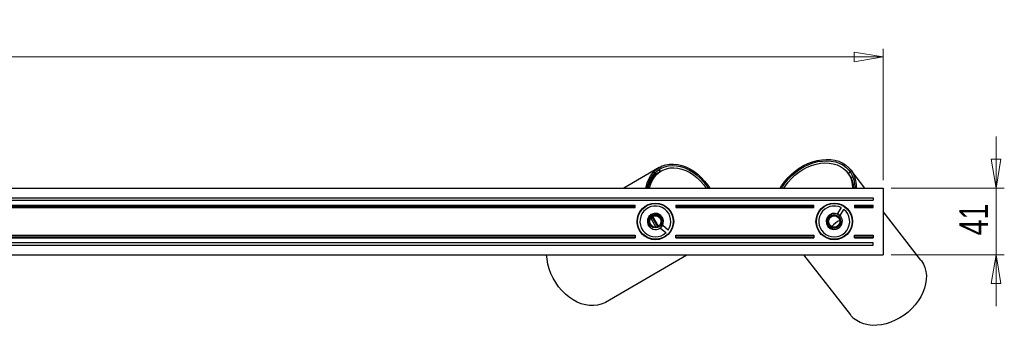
# Model space of a CAD drawing. Header units: millimetres. Extents: x 465 to 922, y 447 to 608.
# Tile 5 of 6: x 693 to 815, y 570 to 608. Entities that reach past the tile are written whole.
import ezdxf

# ---------------------------------------------------------------- set-up
doc = ezdxf.new("R2010")
doc.units = ezdxf.units.MM
doc.styles.add('SLDTEXTSTYLE0', font='TXT', dxfattribs={"width": 0.75})
doc.dimstyles.new('SLDDIMSTYLE1', dxfattribs={"dimtxt": 3.5, "dimasz": 3.556, "dimexe": 0, "dimexo": 0.0625, "dimgap": 0.875, "dimtad": 1, "dimdec": 0, "dimlfac": 5, "dimrnd": 1e-09, "dimzin": 12, "dimdsep": 46, "dimtxsty": 'SLDTEXTSTYLE0', "dimblk1": 'CLOSED', "dimblk2": 'CLOSED', "dimsah": 1, "dimcen": 0.09, "dimadec": 0, "dimazin": 3, "dimtfac": 1, "dimtdec": 0, "dimtofl": 0, "dimtmove": 0, "dimatfit": 3, "dimldrblk": 'CLOSED', "dimfxl": 0, "dimfrac": 2, "dimtolj": 1, "dimtzin": 12, "dimarcsym": 0})
doc.dimstyles.new('SLDDIMSTYLE2', dxfattribs={"dimtxt": 3.5, "dimasz": 3.556, "dimexe": 0, "dimexo": 0.0625, "dimgap": 0.875, "dimtad": 1, "dimdec": 0, "dimlfac": 5, "dimrnd": 1e-09, "dimzin": 12, "dimdsep": 46, "dimtxsty": 'SLDTEXTSTYLE0', "dimblk1": 'CLOSED', "dimblk2": 'CLOSED', "dimsah": 1, "dimcen": 0.09, "dimadec": 0, "dimazin": 3, "dimtfac": 1, "dimtdec": 0, "dimtmove": 0, "dimatfit": 0, "dimldrblk": 'CLOSED', "dimfxl": 0, "dimfrac": 2, "dimtolj": 1, "dimtzin": 12, "dimarcsym": 0})

# ---------------------------------------------------------------- blocks, each defined once
blk = doc.blocks.new('_Closed')
at = {"color": 0, "linetype": 'ByBlock', "lineweight": -2}
for p, q in [((-1, 0.166667), (0, 0)), ((-1, 0.166667), (-1, -0.166667)), ((0, 0), (-1, -0.166667)), ((0, 0), (-1, 0))]:
    blk.add_line(p, q, dxfattribs=at)
blk = doc.blocks.new('_D_1')
at = {"color": 7, "linetype": 'Continuous', "lineweight": 0}
for p, q in [((563.63, 587.85), (563.63, 604.01)), ((799.63, 587.85), (799.63, 604.01)), ((563.63, 603.01), (799.63, 603.01))]:
    blk.add_line(p, q, dxfattribs=at)
at = {"color": 7, "linetype": 'Continuous', "lineweight": 18, "xscale": 3.556, "yscale": 3.556, "rotation": 180.0000000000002}
blk.add_blockref('_Closed', (563.63, 603.01, 6.27), dxfattribs=at)
at = {"color": 7, "linetype": 'Continuous', "lineweight": 18, "xscale": 3.556, "yscale": 3.556}
blk.add_blockref('_Closed', (799.63, 603.01, 6.27), dxfattribs=at)
at = {"color": 7, "linetype": 'Continuous', "lineweight": 18, "insert": (681.67, 607.53), "char_height": 3.5, "attachment_point": 1, "style": 'SLDTEXTSTYLE0'}
blk.add_mtext('1180', dxfattribs=at)
blk = doc.blocks.new('_D_2')
at = {"color": 7, "linetype": 'Continuous', "lineweight": 0}
for p, q in [((813.54, 586.85), (813.54, 593.2)), ((800.63, 586.85), (814.54, 586.85)), ((813.54, 586.85), (813.54, 578.65)), ((800.63, 578.65), (814.54, 578.65)), ((813.54, 578.65), (813.54, 572.3))]:
    blk.add_line(p, q, dxfattribs=at)
at = {"color": 7, "linetype": 'Continuous', "lineweight": 18, "xscale": 3.556, "yscale": 3.556}
for p, rotation in [((813.54, 586.85, 6.27), 270.0000000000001), ((813.54, 578.65, 6.27), 90.00000000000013)]:
    blk.add_blockref('_Closed', p, dxfattribs=dict(at, rotation=rotation))
at = {"color": 7, "linetype": 'Continuous', "lineweight": 18, "insert": (809.03, 581.03), "char_height": 3.5, "attachment_point": 1, "rotation": 90, "style": 'SLDTEXTSTYLE0'}
blk.add_mtext('41', dxfattribs=at)

msp = doc.modelspace()

# ---------------------------------------------------------------- linework, layer by layer
at = {"color": 7, "linetype": 'Continuous', "lineweight": 25}
for p, q in [((772.1, 589.39), (767.74, 586.85)), ((771.7, 588.57), (771.22, 588.29)), ((771.69, 588.58), (771.47, 588.45)), ((771.59, 588.75), (771.69, 588.57)), ((771.63, 588.54), (771.69, 588.58)), ((771.96, 588.72), (771.87, 588.67)), ((772.21, 588.88), (772.06, 589.13)), ((772.35, 588.96), (772.12, 588.83)), ((795.43, 588.58), (795.26, 588.79)), ((795.6, 588.84), (795.37, 588.65)), ((797.41, 586.85), (795.66, 589.09)), ((771.54, 588.49), (771.59, 588.52)), ((771.63, 588.54), (771.59, 588.52)), ((795.7, 588.15), (795.89, 588.3)), ((563.63, 586.85), (799.63, 586.85)), ((770.76, 587.03), (770.66, 586.98)), ((799.63, 586.85), (799.63, 578.65)), ((564.83, 585.65), (798.43, 585.65)), ((564.83, 585.35), (798.43, 585.35)), ((793.17, 584.9), (793.26, 584.97)), ((793.23, 584.91), (793.31, 584.98)), ((793.46, 584.99), (793.5, 584.95)), ((793.78, 584.99), (793.82, 584.94)), ((798.43, 585.65), (798.43, 585.35)), ((594.23, 584.75), (769.13, 584.75)), ((594.23, 584.65), (769.13, 584.65)), ((594.23, 584.45), (769.13, 584.45)), ((769.13, 584.65), (769.13, 584.75)), ((769.13, 584.45), (769.13, 584.65)), ((770.53, 584.66), (770.52, 584.71)), ((770.67, 584.73), (770.66, 584.78)), ((770.89, 584.82), (770.88, 584.87)), ((772.26, 584.86), (772.32, 584.89)), ((772.56, 584.74), (772.61, 584.77)), ((772.75, 584.7), (772.8, 584.61)), ((772.79, 584.67), (772.85, 584.58)), ((774.13, 584.75), (774.13, 584.65)), ((774.13, 584.75), (791.13, 584.75)), ((774.13, 584.65), (791.13, 584.65)), ((774.13, 584.65), (774.13, 584.45)), ((774.13, 584.45), (791.13, 584.45)), ((791.13, 584.65), (791.13, 584.75)), ((791.13, 584.45), (791.13, 584.65)), ((791.56, 583.65), (791.65, 583.72)), ((794.48, 584.45), (794.01, 583.71)), ((794.01, 583.71), (794.15, 583.63)), ((794.35, 583.5), (794.82, 584.23)), ((795.11, 584.44), (795.08, 584.4)), ((795.28, 584.28), (795.25, 584.23)), ((795.38, 584.16), (795.35, 584.11)), ((796.13, 584.75), (798.43, 584.75)), ((796.13, 584.75), (796.13, 584.65)), ((796.13, 584.65), (798.43, 584.65)), ((796.13, 584.65), (796.13, 584.45)), ((796.13, 584.45), (798.43, 584.45)), ((798.43, 584.65), (798.43, 584.75)), ((798.43, 584.45), (798.43, 584.65)), ((804.29, 578), (799.63, 583.99)), ((769.4, 583.08), (769.46, 583.11)), ((769.46, 583.1), (769.4, 583.07)), ((769.42, 583.2), (769.48, 583.23)), ((770.9, 583.43), (770.91, 583.42)), ((771.05, 583.57), (771.06, 583.56)), ((771.06, 583.16), (771.7, 582.05)), ((771.21, 583.31), (771.91, 582.11)), ((772, 582.16), (771.3, 583.37)), ((773.82, 582.91), (773.88, 582.82)), ((773.82, 582.85), (773.88, 582.76)), ((773.87, 582.61), (773.82, 582.58)), ((791.45, 583.1), (791.41, 583.15)), ((791.53, 583.41), (791.49, 583.46)), ((791.54, 583.6), (791.63, 583.66)), ((769.47, 582.31), (769.39, 582.49)), ((772.27, 581.93), (772.93, 581.37)), ((772.53, 582.24), (772.43, 582.11)), ((773.19, 581.68), (772.53, 582.24)), ((773.83, 582.3), (773.77, 582.26)), ((791.67, 581.75), (791.62, 581.73)), ((791.79, 581.54), (791.74, 581.52)), ((791.88, 581.41), (791.83, 581.39)), ((795.6, 581.68), (795.46, 581.54)), ((795.8, 582.4), (795.84, 582.35)), ((564.83, 580.15), (798.43, 580.15)), ((594.23, 581.05), (769.13, 581.05)), ((594.23, 580.85), (769.13, 580.85)), ((594.23, 580.75), (769.13, 580.75)), ((769.13, 581.05), (769.13, 580.85)), ((769.13, 580.85), (769.13, 580.75)), ((770.3, 580.93), (770.18, 581.09)), ((770.81, 580.65), (770.87, 580.68)), ((770.87, 580.68), (770.82, 580.65)), ((770.99, 580.64), (770.93, 580.61)), ((772.79, 580.82), (772.75, 580.86)), ((772.92, 580.91), (772.88, 580.94)), ((773.11, 581.06), (773.07, 581.09)), ((774.13, 580.85), (774.13, 581.05)), ((774.13, 581.05), (791.13, 581.05)), ((774.13, 580.85), (791.13, 580.85)), ((774.13, 580.75), (774.13, 580.85)), ((774.13, 580.75), (791.13, 580.75)), ((791.13, 581.05), (791.13, 580.85)), ((791.13, 580.85), (791.13, 580.75)), ((793.47, 580.5), (793.43, 580.56)), ((794.35, 580.67), (794.18, 580.57)), ((796.13, 581.05), (798.43, 581.05)), ((796.13, 580.85), (796.13, 581.05)), ((796.13, 580.85), (798.43, 580.85)), ((796.13, 580.75), (796.13, 580.85)), ((796.13, 580.75), (798.43, 580.75)), ((798.43, 581.05), (798.43, 580.85)), ((798.43, 580.85), (798.43, 580.75)), ((798.43, 579.85), (798.43, 580.15)), ((564.83, 579.85), (798.43, 579.85)), ((563.63, 578.65), (799.63, 578.65)), ((765.51, 572.81), (775.51, 578.65)), ((789.85, 578.65), (795.61, 571.25))]:
    msp.add_line(p, q, dxfattribs=at)
at = {"color": 8, "linetype": 'Continuous', "lineweight": 25}
for p, q in [((771.55, 588.48), (771.54, 588.49)), ((771.59, 588.52), (771.6, 588.51)), ((771.63, 588.53), (771.63, 588.54)), ((771.97, 582.14), (771.27, 583.35)), ((772.14, 583.59), (772.14, 583.61)), ((772.63, 582.78), (772.61, 582.79))]:
    msp.add_line(p, q, dxfattribs=at)
at = {"color": 7, "linetype": 'Continuous', "lineweight": 25, "flags": 128}
for points in [[(770.46, 586.85), (770.49, 586.99), (770.62, 587.5), (770.81, 587.97), (771.06, 588.39), (771.35, 588.77), (771.68, 589.1), (772.06, 589.37), (772.47, 589.58), (772.91, 589.72), (773.38, 589.8), (773.87, 589.82), (774.37, 589.77), (774.88, 589.65), (775.38, 589.47), (775.88, 589.23), (776.37, 588.93), (776.84, 588.57), (777.28, 588.17), (777.69, 587.72), (778.07, 587.23), (778.32, 586.85)], [(786.99, 586.85), (787.16, 587.14), (787.51, 587.63), (787.9, 588.1), (788.33, 588.54), (788.81, 588.94), (789.31, 589.3), (789.84, 589.62), (790.39, 589.88), (790.96, 590.09), (791.52, 590.25), (792.09, 590.35), (792.64, 590.39), (793.18, 590.37), (793.69, 590.29), (794.18, 590.15), (794.62, 589.95), (795.03, 589.7), (795.38, 589.4), (795.69, 589.05), (795.94, 588.66), (796.13, 588.24), (796.26, 587.78), (796.32, 587.29), (796.33, 586.85)], [(787.17, 586.85), (787.27, 587.02), (787.6, 587.51), (787.99, 587.98), (788.43, 588.42), (788.9, 588.83), (789.4, 589.18), (789.94, 589.5), (790.49, 589.76), (791.05, 589.96), (791.62, 590.11), (792.18, 590.19), (792.73, 590.22), (793.26, 590.18), (793.77, 590.08), (794.24, 589.92), (794.67, 589.71), (795.05, 589.43), (795.38, 589.11), (795.66, 588.74), (795.88, 588.33), (796.03, 587.88), (796.12, 587.41), (796.15, 586.91), (796.15, 586.85)], [(787.44, 586.85), (787.62, 587.13), (787.97, 587.6), (788.36, 588.05), (788.8, 588.46), (789.28, 588.83), (789.78, 589.15), (790.31, 589.43), (790.85, 589.65), (791.4, 589.81), (791.95, 589.92), (792.49, 589.96), (793.01, 589.94), (793.51, 589.86), (793.98, 589.72), (794.4, 589.52), (794.78, 589.27), (795.11, 588.96), (795.39, 588.61), (795.61, 588.21), (795.76, 587.78), (795.85, 587.32), (795.87, 586.85)], [(770.64, 586.85), (770.68, 587.05), (770.83, 587.55), (771.04, 588), (771.3, 588.41), (771.61, 588.77), (771.97, 589.07), (772.36, 589.31), (772.79, 589.48), (773.25, 589.59), (773.73, 589.63), (774.23, 589.61), (774.73, 589.51), (775.24, 589.35), (775.74, 589.12), (776.23, 588.83), (776.7, 588.48), (777.15, 588.09), (777.56, 587.64), (777.94, 587.15), (778.14, 586.85)], [(770.9, 586.85), (770.91, 586.9), (771.06, 587.38), (771.26, 587.82), (771.52, 588.22), (771.82, 588.56), (772.17, 588.85), (772.56, 589.07), (772.98, 589.23), (773.43, 589.33), (773.9, 589.35), (774.38, 589.31), (774.87, 589.2), (775.36, 589.02), (775.85, 588.78), (776.32, 588.48), (776.77, 588.12), (777.19, 587.72), (777.58, 587.26), (777.88, 586.85)], [(772.34, 582.07), (772.42, 582.14), (772.59, 582.49), (772.62, 582.88), (772.49, 583.25), (772.23, 583.55), (771.88, 583.72), (771.49, 583.74), (771.12, 583.61), (770.83, 583.35), (770.66, 583), (770.64, 582.61), (770.76, 582.24), (771.02, 581.95), (771.37, 581.78), (771.37, 581.78)], [(772.3, 584.84), (772.29, 584.86), (772.29, 584.87)], [(794.21, 583.54), (794.12, 583.62), (793.75, 583.74), (793.36, 583.71), (793.01, 583.54), (792.76, 583.24), (792.63, 582.87), (792.66, 582.48), (792.84, 582.13), (793.13, 581.88), (793.5, 581.76), (793.89, 581.78), (794.24, 581.96), (794.5, 582.25), (794.62, 582.63), (794.62, 582.63)], [(773.81, 582.28), (773.8, 582.29), (773.78, 582.3)], [(765.51, 572.81), (765.41, 572.75), (764.98, 572.57), (764.52, 572.44), (764.04, 572.39), (763.54, 572.4), (763.03, 572.48), (762.52, 572.62), (762.01, 572.83), (761.51, 573.1), (761.03, 573.43), (760.57, 573.81), (760.13, 574.25), (759.73, 574.72), (759.37, 575.23), (759.06, 575.78), (758.79, 576.34), (758.57, 576.92), (758.41, 577.51), (758.3, 578.1), (758.25, 578.65)], [(804.29, 578), (804.36, 577.91), (804.6, 577.51), (804.78, 577.07), (804.9, 576.6), (804.96, 576.11), (804.95, 575.59), (804.87, 575.07), (804.73, 574.53), (804.53, 574), (804.27, 573.48), (803.95, 572.97), (803.58, 572.48), (803.16, 572.02), (802.7, 571.6), (802.21, 571.21), (801.68, 570.87), (801.13, 570.58), (800.57, 570.34), (800, 570.16), (799.43, 570.03), (798.86, 569.97), (798.31, 569.96), (797.78, 570.02), (797.28, 570.13), (796.81, 570.31), (796.39, 570.54), (796.01, 570.82), (795.68, 571.16), (795.61, 571.25)]]:
    msp.add_lwpolyline(points, dxfattribs=at)
at = {"color": 7, "linetype": 'Continuous', "lineweight": 25}
for centre, radius in [((771.63, 582.75), 2.25), ((771.63, 582.75), 2.2), ((793.63, 582.75), 2.25), ((793.63, 582.75), 2.2), ((771.63, 582.75), 0.8), ((771.63, 582.75), 0.7), ((793.63, 582.75), 0.8), ((793.63, 582.75), 0.7)]:
    msp.add_circle(centre, radius, dxfattribs=at)
for centre, radius, start, end in [((773.77, 586.15), 3.15, 121.5779, 167.1295), ((773.77, 586.16), 3.14, 125.288, 163.8421), ((793.03, 586.76), 3, 1.6772, 37.165), ((771.63, 582.75), 1.9, 325.5964, 313.5118), ((793.63, 582.75), 1.9, 63.2178, 51.1332), ((795.37, 580.49), 2.61, 114.0721, 141.4295), ((793.63, 582.75), 1, 352.8887, 37.8887), ((771.63, 582.75), 1, 255.2673, 300.2673)]:
    msp.add_arc(centre, radius, start, end, dxfattribs=at)
msp.add_ellipse((773.99, 584.13), major_axis=(7.88, 4.6), ratio=0.548066, start_param=1.561382, end_param=1.60232, dxfattribs=at)
for points, knots in [([(770.92, 583.29), (770.86, 583.22), (770.76, 583.07), (770.69, 582.79), (770.7, 582.49), (770.82, 582.19), (771.03, 581.95), (771.24, 581.83), (771.36, 581.79), (771.37, 581.78)], [0, 0, 0, 0, 0.145028, 0.289979, 0.456545, 0.625702, 0.796504, 0.973544, 1, 1, 1, 1]), ([(772.17, 583.46), (772.14, 583.48), (772.03, 583.56), (771.81, 583.64), (771.5, 583.65), (771.21, 583.56), (771.02, 583.42), (770.94, 583.31), (770.92, 583.29)], [0, 0, 0, 0, 0.0718003, 0.2864477, 0.5010951, 0.7157425, 0.93039, 1, 1, 1, 1]), ([(772.13, 581.89), (772.2, 581.94), (772.36, 582.06), (772.52, 582.34), (772.59, 582.66), (772.54, 582.98), (772.4, 583.27), (772.24, 583.4), (772.17, 583.46)], [0, 0, 0, 0, 0.144785, 0.321878, 0.499028, 0.672515, 0.841766, 1, 1, 1, 1]), ([(792.85, 583.19), (792.84, 583.16), (792.77, 583.04), (792.72, 582.81), (792.75, 582.51), (792.88, 582.23), (793.05, 582.06), (793.16, 581.99), (793.19, 581.97)], [0, 0, 0, 0, 0.0718003, 0.2864477, 0.5010951, 0.7157425, 0.93039, 1, 1, 1, 1]), ([(794.42, 583.36), (794.35, 583.43), (794.21, 583.57), (793.92, 583.69), (793.59, 583.72), (793.27, 583.63), (793.01, 583.45), (792.9, 583.27), (792.85, 583.19)], [0, 0, 0, 0, 0.144785, 0.321878, 0.499028, 0.672515, 0.841766, 1, 1, 1, 1]), ([(793.19, 581.97), (793.27, 581.93), (793.42, 581.85), (793.71, 581.81), (794.01, 581.87), (794.28, 582.03), (794.5, 582.27), (794.59, 582.49), (794.62, 582.61), (794.62, 582.63)], [0, 0, 0, 0, 0.145028, 0.289979, 0.456545, 0.625702, 0.796504, 0.973544, 1, 1, 1, 1])]:
    msp.add_open_spline(points, degree=3, knots=knots, dxfattribs=at)

# ---------------------------------------------------------------- dimensions: what is measured, and where the dimension line sits
at = {"color": 7, "linetype": 'Continuous', "lineweight": 18}
dim = msp.add_linear_dim(base=(799.63, 603.01), p1=(563.63, 586.85), p2=(799.63, 586.85), dimstyle='SLDDIMSTYLE1', dxfattribs=at)
dim.commit()
dim.dimension.update_dxf_attribs({"geometry": '_D_1', "text_midpoint": (686.84, 603.01), "dimtype": 160})
dim = msp.add_linear_dim(base=(813.54, 578.65), p1=(799.63, 586.85), p2=(799.63, 578.65), angle=90, dimstyle='SLDDIMSTYLE2', dxfattribs=at)
dim.commit()
dim.dimension.update_dxf_attribs({"geometry": '_D_2', "text_midpoint": (813.54, 583.62), "dimtype": 160})

doc.saveas('drawing.dxf')
